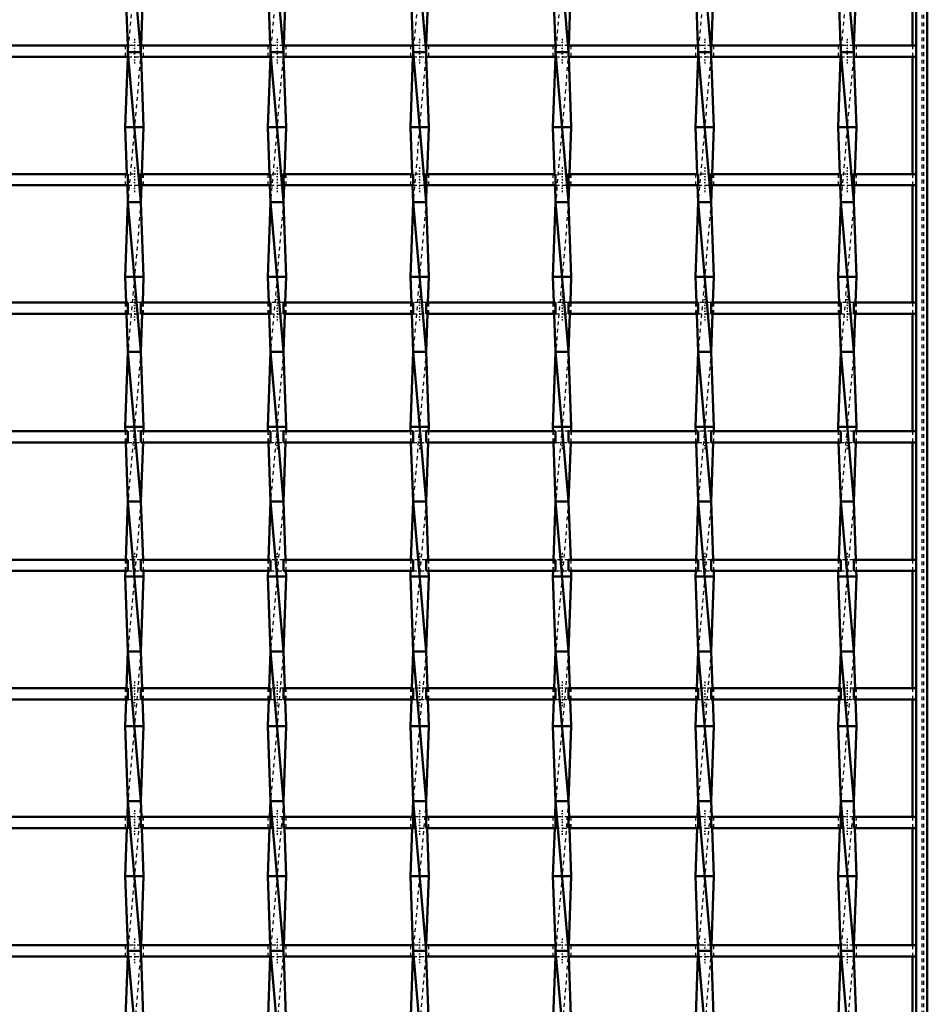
# Model space of a CAD drawing. Header units: millimetres. Extents: x -596 to 532, y -500 to 878.
# Tile 9 of 13: x 7 to 250, y -117 to 146. Entities that reach past the tile are written whole.
import ezdxf

# ---------------------------------------------------------------- set-up
doc = ezdxf.new("R2010")
doc.units = ezdxf.units.MM
doc.linetypes.add('Center', pattern=[1.5, 0.45, -0.5, 0.05, -0.5])
doc.linetypes.add('Dashed', pattern=[2, 1, -1])
for name, color, linetype, lineweight in [('AM_0', 7, 'Continuous', 50), ('AM_7', 7, 'Center', 25), ('AM_9', 6, 'Dashed', 25)]:
    doc.layers.add(name, color=color, linetype=linetype, lineweight=lineweight)

# ---------------------------------------------------------------- blocks, each defined once
blk = doc.blocks.new('1_rku9jajda01awu4bl5ncqluds________0_in_LSSP3303438311500100035010_4')
at = {"layer": 'AM_0'}
for p, q in [((247, 497), (247, -497)), ((250, 497), (250, -497)), ((246.05, 170.15), (246.05, 138.82)), ((246.05, 135.82), (246.05, 104.49)), ((246.05, 101.49), (246.05, 70.16)), ((246.05, 67.16), (246.05, 35.83)), ((246.05, 32.83), (246.05, 1.5)), ((246.05, -1.5), (246.05, -32.83)), ((246.05, -35.83), (246.05, -67.16)), ((246.05, -70.16), (246.05, -101.49)), ((246.05, -104.49), (246.05, -135.82))]:
    blk.add_line(p, q, dxfattribs=at)
at = {"layer": 'AM_9'}
for p, q in [((248.55, 497), (248.55, -497)), ((248.99, 497), (248.99, -497)), ((246.05, 138.82), (246.05, 135.82)), ((246.05, 104.49), (246.05, 101.49)), ((246.05, 70.16), (246.05, 67.16)), ((246.05, 35.83), (246.05, 32.83)), ((246.05, 1.5), (246.05, -1.5)), ((246.05, -32.83), (246.05, -35.83)), ((246.05, -67.16), (246.05, -70.16)), ((246.05, -101.49), (246.05, -104.49))]:
    blk.add_line(p, q, dxfattribs=at)
blk = doc.blocks.new('10_ap6flskvvj0t0og5j0jcpxuib________0_in_LSSP3303438311500100035010_4')
at = {"layer": 'AM_0'}
for p, q in [((36.37, 177), (39.83, 137)), ((35.65, 157), (36.3, 138.82)), ((40.55, 157), (39.9, 138.82)), ((36.37, 137), (39.83, 97)), ((39.83, 137), (36.37, 137)), ((36.33, 135.82), (35.65, 117)), ((39.87, 135.82), (40.55, 117)), ((40.55, 117), (35.65, 117)), ((35.65, 117), (36.1, 104.49)), ((40.55, 117), (40.1, 104.49)), ((36.21, 101.49), (36.37, 97)), ((39.99, 101.49), (39.83, 97)), ((36.37, 97), (35.65, 77)), ((36.37, 97), (39.83, 57)), ((39.83, 97), (36.37, 97)), ((39.83, 97), (40.55, 77)), ((35.65, 77), (35.9, 70.16)), ((40.55, 77), (35.65, 77)), ((40.55, 77), (40.3, 70.16)), ((36, 67.16), (36.37, 57)), ((40.2, 67.16), (39.83, 57)), ((36.37, 57), (35.65, 37)), ((39.83, 57), (36.37, 57)), ((36.37, 57), (39.83, 17)), ((39.83, 57), (40.55, 37)), ((35.65, 37), (35.69, 35.83)), ((40.55, 37), (35.65, 37)), ((40.55, 37), (40.51, 35.83)), ((35.8, 32.83), (36.37, 17)), ((40.4, 32.83), (39.83, 17)), ((36.37, 17), (35.81, 1.5)), ((36.37, 17), (39.83, -23)), ((39.83, 17), (36.37, 17)), ((39.83, 17), (40.39, 1.5)), ((35.7, -1.5), (35.65, -3)), ((40.5, -1.5), (40.55, -3)), ((40.55, -3), (35.65, -3)), ((35.65, -3), (36.37, -23)), ((40.55, -3), (39.83, -23)), ((36.37, -23), (36.01, -32.83)), ((39.83, -23), (36.37, -23)), ((36.37, -23), (39.83, -63)), ((39.83, -23), (40.19, -32.83)), ((35.91, -35.83), (35.65, -43)), ((40.29, -35.83), (40.55, -43)), ((35.65, -43), (36.37, -63)), ((40.55, -43), (35.65, -43)), ((40.55, -43), (39.83, -63)), ((36.37, -63), (36.22, -67.16)), ((39.83, -63), (36.37, -63)), ((36.37, -63), (39.83, -103)), ((39.83, -63), (39.98, -67.16)), ((36.11, -70.16), (35.65, -83)), ((40.09, -70.16), (40.55, -83)), ((40.55, -83), (35.65, -83)), ((35.65, -83), (36.31, -101.49)), ((40.55, -83), (39.89, -101.49)), ((36.31, -104.49), (35.65, -123)), ((39.83, -103), (36.37, -103)), ((36.37, -103), (39.83, -143)), ((39.89, -104.49), (40.55, -123))]:
    blk.add_line(p, q, dxfattribs=at)
at = {"layer": 'AM_9'}
for p, q in [((39.83, 177), (36.37, 137)), ((36.3, 138.82), (36.37, 137)), ((36.37, 137), (36.33, 135.82)), ((39.83, 137), (36.37, 97)), ((39.9, 138.82), (39.83, 137)), ((39.83, 137), (39.87, 135.82)), ((36.1, 104.49), (36.21, 101.49)), ((40.1, 104.49), (39.99, 101.49)), ((39.83, 97), (36.37, 57)), ((35.9, 70.16), (36, 67.16)), ((40.3, 70.16), (40.2, 67.16)), ((39.83, 57), (36.37, 17)), ((35.69, 35.83), (35.8, 32.83)), ((40.51, 35.83), (40.4, 32.83)), ((39.83, 17), (36.37, -23)), ((35.81, 1.5), (35.7, -1.5)), ((40.39, 1.5), (40.5, -1.5)), ((39.83, -23), (36.37, -63)), ((36.01, -32.83), (35.91, -35.83)), ((40.19, -32.83), (40.29, -35.83)), ((39.83, -63), (36.37, -103)), ((36.22, -67.16), (36.11, -70.16)), ((39.98, -67.16), (40.09, -70.16)), ((36.31, -101.49), (36.37, -103)), ((39.89, -101.49), (39.83, -103)), ((36.37, -103), (36.31, -104.49)), ((39.83, -103), (36.37, -143)), ((39.83, -103), (39.89, -104.49))]:
    blk.add_line(p, q, dxfattribs=at)
blk = doc.blocks.new('11_o1xvlnd2t88blt66kkxf1m0ql________0_in_LSSP3303438311500100035010_4')
at = {"layer": 'AM_0'}
for p, q in [((74.47, 177), (77.93, 137)), ((73.75, 157), (74.4, 138.82)), ((78.65, 157), (78, 138.82)), ((74.47, 137), (77.93, 97)), ((77.93, 137), (74.47, 137)), ((74.43, 135.82), (73.75, 117)), ((77.97, 135.82), (78.65, 117)), ((78.65, 117), (73.75, 117)), ((73.75, 117), (74.2, 104.49)), ((78.65, 117), (78.2, 104.49)), ((74.31, 101.49), (74.47, 97)), ((78.09, 101.49), (77.93, 97)), ((74.47, 97), (73.75, 77)), ((77.93, 97), (74.47, 97)), ((74.47, 97), (77.93, 57)), ((77.93, 97), (78.65, 77)), ((78.65, 77), (73.75, 77)), ((73.75, 77), (74, 70.16)), ((78.65, 77), (78.4, 70.16)), ((74.1, 67.16), (74.47, 57)), ((78.3, 67.16), (77.93, 57)), ((74.47, 57), (73.75, 37)), ((77.93, 57), (74.47, 57)), ((74.47, 57), (77.93, 17)), ((77.93, 57), (78.65, 37)), ((73.75, 37), (73.79, 35.83)), ((78.65, 37), (73.75, 37)), ((78.65, 37), (78.61, 35.83)), ((73.9, 32.83), (74.47, 17)), ((78.5, 32.83), (77.93, 17)), ((74.47, 17), (73.91, 1.5)), ((74.47, 17), (77.93, -23)), ((77.93, 17), (74.47, 17)), ((77.93, 17), (78.49, 1.5)), ((73.8, -1.5), (73.75, -3)), ((78.6, -1.5), (78.65, -3)), ((78.65, -3), (73.75, -3)), ((73.75, -3), (74.47, -23)), ((78.65, -3), (77.93, -23)), ((74.47, -23), (74.11, -32.83)), ((74.47, -23), (77.93, -63)), ((77.93, -23), (74.47, -23)), ((77.93, -23), (78.29, -32.83)), ((74.01, -35.83), (73.75, -43)), ((78.39, -35.83), (78.65, -43)), ((73.75, -43), (74.47, -63)), ((78.65, -43), (73.75, -43)), ((78.65, -43), (77.93, -63)), ((74.47, -63), (74.32, -67.16)), ((77.93, -63), (74.47, -63)), ((74.47, -63), (77.93, -103)), ((77.93, -63), (78.08, -67.16)), ((74.21, -70.16), (73.75, -83)), ((78.19, -70.16), (78.65, -83)), ((73.75, -83), (74.41, -101.49)), ((78.65, -83), (73.75, -83)), ((78.65, -83), (77.99, -101.49)), ((74.41, -104.49), (73.75, -123)), ((77.93, -103), (74.47, -103)), ((74.47, -103), (77.93, -143)), ((77.99, -104.49), (78.65, -123))]:
    blk.add_line(p, q, dxfattribs=at)
at = {"layer": 'AM_9'}
for p, q in [((77.93, 177), (74.47, 137)), ((74.4, 138.82), (74.47, 137)), ((74.47, 137), (74.43, 135.82)), ((77.93, 137), (74.47, 97)), ((78, 138.82), (77.93, 137)), ((77.93, 137), (77.97, 135.82)), ((74.2, 104.49), (74.31, 101.49)), ((78.2, 104.49), (78.09, 101.49)), ((77.93, 97), (74.47, 57)), ((74, 70.16), (74.1, 67.16)), ((78.4, 70.16), (78.3, 67.16)), ((77.93, 57), (74.47, 17)), ((73.79, 35.83), (73.9, 32.83)), ((78.61, 35.83), (78.5, 32.83)), ((77.93, 17), (74.47, -23)), ((73.91, 1.5), (73.8, -1.5)), ((78.49, 1.5), (78.6, -1.5)), ((77.93, -23), (74.47, -63)), ((74.11, -32.83), (74.01, -35.83)), ((78.29, -32.83), (78.39, -35.83)), ((77.93, -63), (74.47, -103)), ((74.32, -67.16), (74.21, -70.16)), ((78.08, -67.16), (78.19, -70.16)), ((74.41, -101.49), (74.47, -103)), ((77.99, -101.49), (77.93, -103)), ((74.47, -103), (74.41, -104.49)), ((77.93, -103), (74.47, -143)), ((77.93, -103), (77.99, -104.49))]:
    blk.add_line(p, q, dxfattribs=at)
blk = doc.blocks.new('12_9c11lsioedg9nq2nfkcapypoa________0_in_LSSP3303438311500100035010_4')
at = {"layer": 'AM_0'}
for p, q in [((112.57, 177), (116.03, 137)), ((111.85, 157), (112.5, 138.82)), ((116.75, 157), (116.1, 138.82)), ((112.57, 137), (116.03, 97)), ((116.03, 137), (112.57, 137)), ((112.53, 135.82), (111.85, 117)), ((116.07, 135.82), (116.75, 117)), ((116.75, 117), (111.85, 117)), ((111.85, 117), (112.3, 104.49)), ((116.75, 117), (116.3, 104.49)), ((112.41, 101.49), (112.57, 97)), ((116.19, 101.49), (116.03, 97)), ((112.57, 97), (111.85, 77)), ((112.57, 97), (116.03, 57)), ((116.03, 97), (112.57, 97)), ((116.03, 97), (116.75, 77)), ((111.85, 77), (112.1, 70.16)), ((116.75, 77), (111.85, 77)), ((116.75, 77), (116.5, 70.16)), ((112.2, 67.16), (112.57, 57)), ((116.4, 67.16), (116.03, 57)), ((112.57, 57), (111.85, 37)), ((112.57, 57), (116.03, 17)), ((116.03, 57), (112.57, 57)), ((116.03, 57), (116.75, 37)), ((111.85, 37), (111.89, 35.83)), ((116.75, 37), (111.85, 37)), ((116.75, 37), (116.71, 35.83)), ((112, 32.83), (112.57, 17)), ((116.6, 32.83), (116.03, 17)), ((112.57, 17), (112.01, 1.5)), ((112.57, 17), (116.03, -23)), ((116.03, 17), (112.57, 17)), ((116.03, 17), (116.59, 1.5)), ((111.9, -1.5), (111.85, -3)), ((116.7, -1.5), (116.75, -3)), ((116.75, -3), (111.85, -3)), ((111.85, -3), (112.57, -23)), ((116.75, -3), (116.03, -23)), ((112.57, -23), (112.21, -32.83)), ((116.03, -23), (112.57, -23)), ((112.57, -23), (116.03, -63)), ((116.03, -23), (116.39, -32.83)), ((112.11, -35.83), (111.85, -43)), ((116.49, -35.83), (116.75, -43)), ((111.85, -43), (112.57, -63)), ((116.75, -43), (111.85, -43)), ((116.75, -43), (116.03, -63)), ((112.57, -63), (112.42, -67.16)), ((112.57, -63), (116.03, -103)), ((116.03, -63), (112.57, -63)), ((116.03, -63), (116.18, -67.16)), ((112.31, -70.16), (111.85, -83)), ((116.29, -70.16), (116.75, -83)), ((111.85, -83), (112.51, -101.49)), ((116.75, -83), (111.85, -83)), ((116.75, -83), (116.09, -101.49)), ((112.51, -104.49), (111.85, -123)), ((116.03, -103), (112.57, -103)), ((112.57, -103), (116.03, -143)), ((116.09, -104.49), (116.75, -123))]:
    blk.add_line(p, q, dxfattribs=at)
at = {"layer": 'AM_9'}
for p, q in [((116.03, 177), (112.57, 137)), ((112.5, 138.82), (112.57, 137)), ((112.57, 137), (112.53, 135.82)), ((116.03, 137), (112.57, 97)), ((116.1, 138.82), (116.03, 137)), ((116.03, 137), (116.07, 135.82)), ((112.3, 104.49), (112.41, 101.49)), ((116.3, 104.49), (116.19, 101.49)), ((116.03, 97), (112.57, 57)), ((112.1, 70.16), (112.2, 67.16)), ((116.5, 70.16), (116.4, 67.16)), ((116.03, 57), (112.57, 17)), ((111.89, 35.83), (112, 32.83)), ((116.71, 35.83), (116.6, 32.83)), ((116.03, 17), (112.57, -23)), ((112.01, 1.5), (111.9, -1.5)), ((116.59, 1.5), (116.7, -1.5)), ((116.03, -23), (112.57, -63)), ((112.21, -32.83), (112.11, -35.83)), ((116.39, -32.83), (116.49, -35.83)), ((116.03, -63), (112.57, -103)), ((112.42, -67.16), (112.31, -70.16)), ((116.18, -67.16), (116.29, -70.16)), ((112.51, -101.49), (112.57, -103)), ((116.09, -101.49), (116.03, -103)), ((112.57, -103), (112.51, -104.49)), ((116.03, -103), (112.57, -143)), ((116.03, -103), (116.09, -104.49))]:
    blk.add_line(p, q, dxfattribs=at)
blk = doc.blocks.new('13_r1n5jliuyg5g4pa279jkggmte________0_in_LSSP3303438311500100035010_4')
at = {"layer": 'AM_0'}
for p, q in [((150.67, 177), (154.13, 137)), ((149.95, 157), (150.6, 138.82)), ((154.85, 157), (154.2, 138.82)), ((150.67, 137), (154.13, 97)), ((154.13, 137), (150.67, 137)), ((150.63, 135.82), (149.95, 117)), ((154.17, 135.82), (154.85, 117)), ((149.95, 117), (150.4, 104.49)), ((154.85, 117), (149.95, 117)), ((154.85, 117), (154.4, 104.49)), ((150.51, 101.49), (150.67, 97)), ((154.29, 101.49), (154.13, 97)), ((150.67, 97), (149.95, 77)), ((150.67, 97), (154.13, 57)), ((154.13, 97), (150.67, 97)), ((154.13, 97), (154.85, 77)), ((149.95, 77), (150.2, 70.16)), ((154.85, 77), (149.95, 77)), ((154.85, 77), (154.6, 70.16)), ((150.3, 67.16), (150.67, 57)), ((154.5, 67.16), (154.13, 57)), ((150.67, 57), (149.95, 37)), ((154.13, 57), (150.67, 57)), ((150.67, 57), (154.13, 17)), ((154.13, 57), (154.85, 37)), ((149.95, 37), (149.99, 35.83)), ((154.85, 37), (149.95, 37)), ((154.85, 37), (154.81, 35.83)), ((150.1, 32.83), (150.67, 17)), ((154.7, 32.83), (154.13, 17)), ((150.67, 17), (150.11, 1.5)), ((150.67, 17), (154.13, -23)), ((154.13, 17), (150.67, 17)), ((154.13, 17), (154.69, 1.5)), ((150, -1.5), (149.95, -3)), ((154.8, -1.5), (154.85, -3)), ((154.85, -3), (149.95, -3)), ((149.95, -3), (150.67, -23)), ((154.85, -3), (154.13, -23)), ((150.67, -23), (150.31, -32.83)), ((150.67, -23), (154.13, -63)), ((154.13, -23), (150.67, -23)), ((154.13, -23), (154.49, -32.83)), ((150.21, -35.83), (149.95, -43)), ((154.59, -35.83), (154.85, -43)), ((154.85, -43), (149.95, -43)), ((149.95, -43), (150.67, -63)), ((154.85, -43), (154.13, -63)), ((150.67, -63), (150.52, -67.16)), ((150.67, -63), (154.13, -103)), ((154.13, -63), (150.67, -63)), ((154.13, -63), (154.28, -67.16)), ((150.41, -70.16), (149.95, -83)), ((154.39, -70.16), (154.85, -83)), ((154.85, -83), (149.95, -83)), ((149.95, -83), (150.61, -101.49)), ((154.85, -83), (154.19, -101.49)), ((150.61, -104.49), (149.95, -123)), ((154.13, -103), (150.67, -103)), ((150.67, -103), (154.13, -143)), ((154.19, -104.49), (154.85, -123))]:
    blk.add_line(p, q, dxfattribs=at)
at = {"layer": 'AM_9'}
for p, q in [((154.13, 177), (150.67, 137)), ((150.6, 138.82), (150.67, 137)), ((150.67, 137), (150.63, 135.82)), ((154.13, 137), (150.67, 97)), ((154.2, 138.82), (154.13, 137)), ((154.13, 137), (154.17, 135.82)), ((150.4, 104.49), (150.51, 101.49)), ((154.4, 104.49), (154.29, 101.49)), ((154.13, 97), (150.67, 57)), ((150.2, 70.16), (150.3, 67.16)), ((154.6, 70.16), (154.5, 67.16)), ((154.13, 57), (150.67, 17)), ((149.99, 35.83), (150.1, 32.83)), ((154.81, 35.83), (154.7, 32.83)), ((154.13, 17), (150.67, -23)), ((150.11, 1.5), (150, -1.5)), ((154.69, 1.5), (154.8, -1.5)), ((154.13, -23), (150.67, -63)), ((150.31, -32.83), (150.21, -35.83)), ((154.49, -32.83), (154.59, -35.83)), ((154.13, -63), (150.67, -103)), ((150.52, -67.16), (150.41, -70.16)), ((154.28, -67.16), (154.39, -70.16)), ((150.61, -101.49), (150.67, -103)), ((154.19, -101.49), (154.13, -103)), ((150.67, -103), (150.61, -104.49)), ((154.13, -103), (150.67, -143)), ((154.13, -103), (154.19, -104.49))]:
    blk.add_line(p, q, dxfattribs=at)
blk = doc.blocks.new('14_zvcesnk15grnjhsjtyon3ivfj________0_in_LSSP3303438311500100035010_4')
at = {"layer": 'AM_0'}
for p, q in [((188.77, 177), (192.23, 137)), ((188.05, 157), (188.7, 138.82)), ((192.95, 157), (192.3, 138.82)), ((188.77, 137), (192.23, 97)), ((192.23, 137), (188.77, 137)), ((188.73, 135.82), (188.05, 117)), ((192.27, 135.82), (192.95, 117)), ((192.95, 117), (188.05, 117)), ((188.05, 117), (188.5, 104.49)), ((192.95, 117), (192.5, 104.49)), ((188.61, 101.49), (188.77, 97)), ((192.39, 101.49), (192.23, 97)), ((188.77, 97), (188.05, 77)), ((192.23, 97), (188.77, 97)), ((188.77, 97), (192.23, 57)), ((192.23, 97), (192.95, 77)), ((192.95, 77), (188.05, 77)), ((188.05, 77), (188.3, 70.16)), ((192.95, 77), (192.7, 70.16)), ((188.4, 67.16), (188.77, 57)), ((192.6, 67.16), (192.23, 57)), ((188.77, 57), (188.05, 37)), ((188.77, 57), (192.23, 17)), ((192.23, 57), (188.77, 57)), ((192.23, 57), (192.95, 37)), ((192.95, 37), (188.05, 37)), ((188.05, 37), (188.09, 35.83)), ((192.95, 37), (192.91, 35.83)), ((188.2, 32.83), (188.77, 17)), ((192.8, 32.83), (192.23, 17)), ((188.77, 17), (188.21, 1.5)), ((188.77, 17), (192.23, -23)), ((192.23, 17), (188.77, 17)), ((192.23, 17), (192.79, 1.5)), ((188.1, -1.5), (188.05, -3)), ((192.9, -1.5), (192.95, -3)), ((192.95, -3), (188.05, -3)), ((188.05, -3), (188.77, -23)), ((192.95, -3), (192.23, -23)), ((188.77, -23), (188.41, -32.83)), ((188.77, -23), (192.23, -63)), ((192.23, -23), (188.77, -23)), ((192.23, -23), (192.59, -32.83)), ((188.31, -35.83), (188.05, -43)), ((192.69, -35.83), (192.95, -43)), ((192.95, -43), (188.05, -43)), ((188.05, -43), (188.77, -63)), ((192.95, -43), (192.23, -63)), ((188.77, -63), (188.62, -67.16)), ((192.23, -63), (188.77, -63)), ((188.77, -63), (192.23, -103)), ((192.23, -63), (192.38, -67.16)), ((188.51, -70.16), (188.05, -83)), ((192.49, -70.16), (192.95, -83)), ((188.05, -83), (188.71, -101.49)), ((192.95, -83), (188.05, -83)), ((192.95, -83), (192.29, -101.49)), ((188.71, -104.49), (188.05, -123)), ((192.23, -103), (188.77, -103)), ((188.77, -103), (192.23, -143)), ((192.29, -104.49), (192.95, -123))]:
    blk.add_line(p, q, dxfattribs=at)
at = {"layer": 'AM_9'}
for p, q in [((192.23, 177), (188.77, 137)), ((188.7, 138.82), (188.77, 137)), ((188.77, 137), (188.73, 135.82)), ((192.23, 137), (188.77, 97)), ((192.3, 138.82), (192.23, 137)), ((192.23, 137), (192.27, 135.82)), ((188.5, 104.49), (188.61, 101.49)), ((192.5, 104.49), (192.39, 101.49)), ((192.23, 97), (188.77, 57)), ((188.3, 70.16), (188.4, 67.16)), ((192.7, 70.16), (192.6, 67.16)), ((192.23, 57), (188.77, 17)), ((188.09, 35.83), (188.2, 32.83)), ((192.91, 35.83), (192.8, 32.83)), ((192.23, 17), (188.77, -23)), ((188.21, 1.5), (188.1, -1.5)), ((192.79, 1.5), (192.9, -1.5)), ((192.23, -23), (188.77, -63)), ((188.41, -32.83), (188.31, -35.83)), ((192.59, -32.83), (192.69, -35.83)), ((192.23, -63), (188.77, -103)), ((188.62, -67.16), (188.51, -70.16)), ((192.38, -67.16), (192.49, -70.16)), ((188.71, -101.49), (188.77, -103)), ((192.29, -101.49), (192.23, -103)), ((188.77, -103), (188.71, -104.49)), ((192.23, -103), (188.77, -143)), ((192.23, -103), (192.29, -104.49))]:
    blk.add_line(p, q, dxfattribs=at)
blk = doc.blocks.new('15_fuchqds9ut5rxb8nxolcuebsj________0_in_LSSP3303438311500100035010_4')
at = {"layer": 'AM_0'}
for p, q in [((226.87, 177), (230.33, 137)), ((226.15, 157), (226.8, 138.82)), ((231.05, 157), (230.4, 138.82)), ((226.87, 137), (230.33, 97)), ((230.33, 137), (226.87, 137)), ((226.83, 135.82), (226.15, 117)), ((230.37, 135.82), (231.05, 117)), ((231.05, 117), (226.15, 117)), ((226.15, 117), (226.6, 104.49)), ((231.05, 117), (230.6, 104.49)), ((226.71, 101.49), (226.87, 97)), ((230.49, 101.49), (230.33, 97)), ((226.87, 97), (226.15, 77)), ((226.87, 97), (230.33, 57)), ((230.33, 97), (226.87, 97)), ((230.33, 97), (231.05, 77)), ((226.15, 77), (226.4, 70.16)), ((231.05, 77), (226.15, 77)), ((231.05, 77), (230.8, 70.16)), ((226.5, 67.16), (226.87, 57)), ((230.7, 67.16), (230.33, 57)), ((226.87, 57), (226.15, 37)), ((226.87, 57), (230.33, 17)), ((230.33, 57), (226.87, 57)), ((230.33, 57), (231.05, 37)), ((231.05, 37), (226.15, 37)), ((226.15, 37), (226.19, 35.83)), ((231.05, 37), (231.01, 35.83)), ((226.3, 32.83), (226.87, 17)), ((230.9, 32.83), (230.33, 17)), ((226.87, 17), (226.31, 1.5)), ((226.87, 17), (230.33, -23)), ((230.33, 17), (226.87, 17)), ((230.33, 17), (230.89, 1.5)), ((226.2, -1.5), (226.15, -3)), ((231, -1.5), (231.05, -3)), ((231.05, -3), (226.15, -3)), ((226.15, -3), (226.87, -23)), ((231.05, -3), (230.33, -23)), ((226.87, -23), (226.51, -32.83)), ((230.33, -23), (226.87, -23)), ((226.87, -23), (230.33, -63)), ((230.33, -23), (230.69, -32.83)), ((226.41, -35.83), (226.15, -43)), ((230.79, -35.83), (231.05, -43)), ((226.15, -43), (226.87, -63)), ((231.05, -43), (226.15, -43)), ((231.05, -43), (230.33, -63)), ((226.87, -63), (226.72, -67.16)), ((226.87, -63), (230.33, -103)), ((230.33, -63), (226.87, -63)), ((230.33, -63), (230.48, -67.16)), ((226.61, -70.16), (226.15, -83)), ((230.59, -70.16), (231.05, -83)), ((231.05, -83), (226.15, -83)), ((226.15, -83), (226.81, -101.49)), ((231.05, -83), (230.39, -101.49)), ((226.81, -104.49), (226.15, -123)), ((230.33, -103), (226.87, -103)), ((226.87, -103), (230.33, -143)), ((230.39, -104.49), (231.05, -123))]:
    blk.add_line(p, q, dxfattribs=at)
at = {"layer": 'AM_9'}
for p, q in [((230.33, 177), (226.87, 137)), ((226.8, 138.82), (226.87, 137)), ((226.87, 137), (226.83, 135.82)), ((230.33, 137), (226.87, 97)), ((230.4, 138.82), (230.33, 137)), ((230.33, 137), (230.37, 135.82)), ((226.6, 104.49), (226.71, 101.49)), ((230.6, 104.49), (230.49, 101.49)), ((230.33, 97), (226.87, 57)), ((226.4, 70.16), (226.5, 67.16)), ((230.8, 70.16), (230.7, 67.16)), ((230.33, 57), (226.87, 17)), ((226.19, 35.83), (226.3, 32.83)), ((231.01, 35.83), (230.9, 32.83)), ((230.33, 17), (226.87, -23)), ((226.31, 1.5), (226.2, -1.5)), ((230.89, 1.5), (231, -1.5)), ((230.33, -23), (226.87, -63)), ((226.51, -32.83), (226.41, -35.83)), ((230.69, -32.83), (230.79, -35.83)), ((230.33, -63), (226.87, -103)), ((226.72, -67.16), (226.61, -70.16)), ((230.48, -67.16), (230.59, -70.16)), ((226.81, -101.49), (226.87, -103)), ((230.39, -101.49), (230.33, -103)), ((226.87, -103), (226.81, -104.49)), ((230.33, -103), (226.87, -143)), ((230.33, -103), (230.39, -104.49))]:
    blk.add_line(p, q, dxfattribs=at)
blk = doc.blocks.new('28_uxnlsilj6yest5zlofq1ywhmf________0_in_LSSP3303438311500100035010_4')
at = {"layer": 'AM_0'}
for p, q in [((36.37, -101.49), (1.73, -101.49)), ((36.37, -101.49), (36.37, -104.49)), ((39.83, -104.49), (39.83, -101.49)), ((74.47, -101.49), (39.83, -101.49)), ((74.47, -101.49), (74.47, -104.49)), ((77.93, -104.49), (77.93, -101.49)), ((112.57, -101.49), (77.93, -101.49)), ((112.57, -101.49), (112.57, -104.49)), ((116.03, -104.49), (116.03, -101.49)), ((150.67, -101.49), (116.03, -101.49)), ((150.67, -101.49), (150.67, -104.49)), ((154.13, -104.49), (154.13, -101.49)), ((188.77, -101.49), (154.13, -101.49)), ((188.77, -101.49), (188.77, -104.49)), ((192.23, -104.49), (192.23, -101.49)), ((226.87, -101.49), (192.23, -101.49)), ((226.87, -101.49), (226.87, -104.49)), ((230.33, -104.49), (230.33, -101.49)), ((247, -101.49), (230.33, -101.49)), ((247, -101.49), (247, -104.49)), ((36.37, -104.49), (1.73, -104.49)), ((74.47, -104.49), (39.83, -104.49)), ((112.57, -104.49), (77.93, -104.49)), ((150.67, -104.49), (116.03, -104.49)), ((188.77, -104.49), (154.13, -104.49)), ((226.87, -104.49), (192.23, -104.49)), ((247, -104.49), (230.33, -104.49))]:
    blk.add_line(p, q, dxfattribs=at)
at = {"layer": 'AM_7'}
for p, q in [((38.1, -99.69), (38.1, -106.29)), ((76.2, -99.69), (76.2, -106.29)), ((114.3, -99.69), (114.3, -106.29)), ((152.4, -99.69), (152.4, -106.29)), ((190.5, -99.69), (190.5, -106.29)), ((228.6, -99.69), (228.6, -106.29))]:
    blk.add_line(p, q, dxfattribs=at)
at = {"layer": 'AM_9'}
for p, q in [((35.65, -101.49), (35.65, -104.49)), ((39.83, -101.49), (36.37, -101.49)), ((40.55, -104.49), (40.55, -101.49)), ((73.75, -101.49), (73.75, -104.49)), ((77.93, -101.49), (74.47, -101.49)), ((78.65, -104.49), (78.65, -101.49)), ((111.85, -101.49), (111.85, -104.49)), ((116.03, -101.49), (112.57, -101.49)), ((116.75, -104.49), (116.75, -101.49)), ((149.95, -101.49), (149.95, -104.49)), ((154.13, -101.49), (150.67, -101.49)), ((154.85, -104.49), (154.85, -101.49)), ((188.05, -101.49), (188.05, -104.49)), ((192.23, -101.49), (188.77, -101.49)), ((192.95, -104.49), (192.95, -101.49)), ((226.15, -101.49), (226.15, -104.49)), ((230.33, -101.49), (226.87, -101.49)), ((231.05, -104.49), (231.05, -101.49)), ((36.37, -104.49), (39.83, -104.49)), ((74.47, -104.49), (77.93, -104.49)), ((112.57, -104.49), (116.03, -104.49)), ((150.67, -104.49), (154.13, -104.49)), ((188.77, -104.49), (192.23, -104.49)), ((226.87, -104.49), (230.33, -104.49))]:
    blk.add_line(p, q, dxfattribs=at)
blk = doc.blocks.new('29_opomiqgkmsip97p5wlfalpvzf________0_in_LSSP3303438311500100035010_4')
at = {"layer": 'AM_0'}
for p, q in [((36.37, -67.16), (1.73, -67.16)), ((36.37, -67.16), (36.37, -70.16)), ((39.83, -70.16), (39.83, -67.16)), ((74.47, -67.16), (39.83, -67.16)), ((74.47, -67.16), (74.47, -70.16)), ((77.93, -70.16), (77.93, -67.16)), ((112.57, -67.16), (77.93, -67.16)), ((112.57, -67.16), (112.57, -70.16)), ((116.03, -70.16), (116.03, -67.16)), ((150.67, -67.16), (116.03, -67.16)), ((150.67, -67.16), (150.67, -70.16)), ((154.13, -70.16), (154.13, -67.16)), ((188.77, -67.16), (154.13, -67.16)), ((188.77, -67.16), (188.77, -70.16)), ((226.87, -67.16), (192.23, -67.16)), ((192.23, -70.16), (192.23, -67.16)), ((226.87, -67.16), (226.87, -70.16)), ((230.33, -70.16), (230.33, -67.16)), ((247, -67.16), (230.33, -67.16)), ((247, -67.16), (247, -70.16)), ((36.37, -70.16), (1.73, -70.16)), ((74.47, -70.16), (39.83, -70.16)), ((112.57, -70.16), (77.93, -70.16)), ((150.67, -70.16), (116.03, -70.16)), ((188.77, -70.16), (154.13, -70.16)), ((226.87, -70.16), (192.23, -70.16)), ((247, -70.16), (230.33, -70.16))]:
    blk.add_line(p, q, dxfattribs=at)
at = {"layer": 'AM_7'}
for p, q in [((38.1, -65.36), (38.1, -71.96)), ((76.2, -65.36), (76.2, -71.96)), ((114.3, -65.36), (114.3, -71.96)), ((152.4, -65.36), (152.4, -71.96)), ((190.5, -65.36), (190.5, -71.96)), ((228.6, -65.36), (228.6, -71.96))]:
    blk.add_line(p, q, dxfattribs=at)
at = {"layer": 'AM_9'}
for p, q in [((35.65, -67.16), (35.65, -70.16)), ((39.83, -67.16), (36.37, -67.16)), ((40.55, -70.16), (40.55, -67.16)), ((73.75, -67.16), (73.75, -70.16)), ((77.93, -67.16), (74.47, -67.16)), ((78.65, -70.16), (78.65, -67.16)), ((111.85, -67.16), (111.85, -70.16)), ((116.03, -67.16), (112.57, -67.16)), ((116.75, -70.16), (116.75, -67.16)), ((149.95, -67.16), (149.95, -70.16)), ((154.13, -67.16), (150.67, -67.16)), ((154.85, -70.16), (154.85, -67.16)), ((188.05, -67.16), (188.05, -70.16)), ((192.23, -67.16), (188.77, -67.16)), ((192.95, -70.16), (192.95, -67.16)), ((226.15, -67.16), (226.15, -70.16)), ((230.33, -67.16), (226.87, -67.16)), ((231.05, -70.16), (231.05, -67.16)), ((36.37, -70.16), (39.83, -70.16)), ((74.47, -70.16), (77.93, -70.16)), ((112.57, -70.16), (116.03, -70.16)), ((150.67, -70.16), (154.13, -70.16)), ((188.77, -70.16), (192.23, -70.16)), ((226.87, -70.16), (230.33, -70.16))]:
    blk.add_line(p, q, dxfattribs=at)
blk = doc.blocks.new('30_1fg9ce2efggd6gmq7nznzdvb4________0_in_LSSP3303438311500100035010_4')
at = {"layer": 'AM_0'}
for p, q in [((36.37, -32.83), (1.73, -32.83)), ((36.37, -32.83), (36.37, -35.83)), ((39.83, -35.83), (39.83, -32.83)), ((74.47, -32.83), (39.83, -32.83)), ((74.47, -32.83), (74.47, -35.83)), ((77.93, -35.83), (77.93, -32.83)), ((112.57, -32.83), (77.93, -32.83)), ((112.57, -32.83), (112.57, -35.83)), ((116.03, -35.83), (116.03, -32.83)), ((150.67, -32.83), (116.03, -32.83)), ((150.67, -32.83), (150.67, -35.83)), ((154.13, -35.83), (154.13, -32.83)), ((188.77, -32.83), (154.13, -32.83)), ((188.77, -32.83), (188.77, -35.83)), ((192.23, -35.83), (192.23, -32.83)), ((226.87, -32.83), (192.23, -32.83)), ((226.87, -32.83), (226.87, -35.83)), ((230.33, -35.83), (230.33, -32.83)), ((247, -32.83), (230.33, -32.83)), ((247, -32.83), (247, -35.83)), ((36.37, -35.83), (1.73, -35.83)), ((74.47, -35.83), (39.83, -35.83)), ((112.57, -35.83), (77.93, -35.83)), ((150.67, -35.83), (116.03, -35.83)), ((188.77, -35.83), (154.13, -35.83)), ((226.87, -35.83), (192.23, -35.83)), ((247, -35.83), (230.33, -35.83))]:
    blk.add_line(p, q, dxfattribs=at)
at = {"layer": 'AM_7'}
for p, q in [((38.1, -31.03), (38.1, -37.63)), ((76.2, -31.03), (76.2, -37.63)), ((114.3, -31.03), (114.3, -37.63)), ((152.4, -31.03), (152.4, -37.63)), ((190.5, -31.03), (190.5, -37.63)), ((228.6, -31.03), (228.6, -37.63))]:
    blk.add_line(p, q, dxfattribs=at)
at = {"layer": 'AM_9'}
for p, q in [((35.65, -32.83), (35.65, -35.83)), ((39.83, -32.83), (36.37, -32.83)), ((40.55, -35.83), (40.55, -32.83)), ((73.75, -32.83), (73.75, -35.83)), ((77.93, -32.83), (74.47, -32.83)), ((78.65, -35.83), (78.65, -32.83)), ((111.85, -32.83), (111.85, -35.83)), ((116.03, -32.83), (112.57, -32.83)), ((116.75, -35.83), (116.75, -32.83)), ((149.95, -32.83), (149.95, -35.83)), ((154.13, -32.83), (150.67, -32.83)), ((154.85, -35.83), (154.85, -32.83)), ((188.05, -32.83), (188.05, -35.83)), ((192.23, -32.83), (188.77, -32.83)), ((192.95, -35.83), (192.95, -32.83)), ((226.15, -32.83), (226.15, -35.83)), ((230.33, -32.83), (226.87, -32.83)), ((231.05, -35.83), (231.05, -32.83)), ((36.37, -35.83), (39.83, -35.83)), ((74.47, -35.83), (77.93, -35.83)), ((112.57, -35.83), (116.03, -35.83)), ((150.67, -35.83), (154.13, -35.83)), ((188.77, -35.83), (192.23, -35.83)), ((226.87, -35.83), (230.33, -35.83))]:
    blk.add_line(p, q, dxfattribs=at)
blk = doc.blocks.new('31_d0utg1s1xsd8467updy6f4s3d________0_in_LSSP3303438311500100035010_4')
at = {"layer": 'AM_0'}
for p, q in [((36.37, 1.5), (1.73, 1.5)), ((36.37, 1.5), (36.37, -1.5)), ((39.83, -1.5), (39.83, 1.5)), ((74.47, 1.5), (39.83, 1.5)), ((74.47, 1.5), (74.47, -1.5)), ((77.93, -1.5), (77.93, 1.5)), ((112.57, 1.5), (77.93, 1.5)), ((112.57, 1.5), (112.57, -1.5)), ((116.03, -1.5), (116.03, 1.5)), ((150.67, 1.5), (116.03, 1.5)), ((150.67, 1.5), (150.67, -1.5)), ((154.13, -1.5), (154.13, 1.5)), ((188.77, 1.5), (154.13, 1.5)), ((188.77, 1.5), (188.77, -1.5)), ((226.87, 1.5), (192.23, 1.5)), ((192.23, -1.5), (192.23, 1.5)), ((226.87, 1.5), (226.87, -1.5)), ((230.33, -1.5), (230.33, 1.5)), ((247, 1.5), (230.33, 1.5)), ((247, 1.5), (247, -1.5)), ((36.37, -1.5), (1.73, -1.5)), ((74.47, -1.5), (39.83, -1.5)), ((112.57, -1.5), (77.93, -1.5)), ((150.67, -1.5), (116.03, -1.5)), ((188.77, -1.5), (154.13, -1.5)), ((226.87, -1.5), (192.23, -1.5)), ((247, -1.5), (230.33, -1.5))]:
    blk.add_line(p, q, dxfattribs=at)
at = {"layer": 'AM_7'}
for p, q in [((38.1, 3.3), (38.1, -3.3)), ((76.2, 3.3), (76.2, -3.3)), ((114.3, 3.3), (114.3, -3.3)), ((152.4, 3.3), (152.4, -3.3)), ((190.5, 3.3), (190.5, -3.3)), ((228.6, 3.3), (228.6, -3.3))]:
    blk.add_line(p, q, dxfattribs=at)
at = {"layer": 'AM_9'}
for p, q in [((35.65, 1.5), (35.65, -1.5)), ((39.83, 1.5), (36.37, 1.5)), ((40.55, -1.5), (40.55, 1.5)), ((73.75, 1.5), (73.75, -1.5)), ((77.93, 1.5), (74.47, 1.5)), ((78.65, -1.5), (78.65, 1.5)), ((111.85, 1.5), (111.85, -1.5)), ((116.03, 1.5), (112.57, 1.5)), ((116.75, -1.5), (116.75, 1.5)), ((149.95, 1.5), (149.95, -1.5)), ((154.13, 1.5), (150.67, 1.5)), ((154.85, -1.5), (154.85, 1.5)), ((188.05, 1.5), (188.05, -1.5)), ((192.23, 1.5), (188.77, 1.5)), ((192.95, -1.5), (192.95, 1.5)), ((226.15, 1.5), (226.15, -1.5)), ((230.33, 1.5), (226.87, 1.5)), ((231.05, -1.5), (231.05, 1.5)), ((36.37, -1.5), (39.83, -1.5)), ((74.47, -1.5), (77.93, -1.5)), ((112.57, -1.5), (116.03, -1.5)), ((150.67, -1.5), (154.13, -1.5)), ((188.77, -1.5), (192.23, -1.5)), ((226.87, -1.5), (230.33, -1.5))]:
    blk.add_line(p, q, dxfattribs=at)
blk = doc.blocks.new('32_78mvx0yy0jid5j0zgqwo7czuo________0_in_LSSP3303438311500100035010_4')
at = {"layer": 'AM_0'}
for p, q in [((36.37, 35.83), (1.73, 35.83)), ((36.37, 35.83), (36.37, 32.83)), ((39.83, 32.83), (39.83, 35.83)), ((74.47, 35.83), (39.83, 35.83)), ((74.47, 35.83), (74.47, 32.83)), ((77.93, 32.83), (77.93, 35.83)), ((112.57, 35.83), (77.93, 35.83)), ((112.57, 35.83), (112.57, 32.83)), ((150.67, 35.83), (116.03, 35.83)), ((116.03, 32.83), (116.03, 35.83)), ((150.67, 35.83), (150.67, 32.83)), ((154.13, 32.83), (154.13, 35.83)), ((188.77, 35.83), (154.13, 35.83)), ((188.77, 35.83), (188.77, 32.83)), ((192.23, 32.83), (192.23, 35.83)), ((226.87, 35.83), (192.23, 35.83)), ((226.87, 35.83), (226.87, 32.83)), ((230.33, 32.83), (230.33, 35.83)), ((247, 35.83), (230.33, 35.83)), ((247, 35.83), (247, 32.83)), ((36.37, 32.83), (1.73, 32.83)), ((74.47, 32.83), (39.83, 32.83)), ((112.57, 32.83), (77.93, 32.83)), ((150.67, 32.83), (116.03, 32.83)), ((188.77, 32.83), (154.13, 32.83)), ((226.87, 32.83), (192.23, 32.83)), ((247, 32.83), (230.33, 32.83))]:
    blk.add_line(p, q, dxfattribs=at)
at = {"layer": 'AM_7'}
for p, q in [((38.1, 37.63), (38.1, 31.03)), ((76.2, 37.63), (76.2, 31.03)), ((114.3, 37.63), (114.3, 31.03)), ((152.4, 37.63), (152.4, 31.03)), ((190.5, 37.63), (190.5, 31.03)), ((228.6, 37.63), (228.6, 31.03))]:
    blk.add_line(p, q, dxfattribs=at)
at = {"layer": 'AM_9'}
for p, q in [((35.65, 35.83), (35.65, 32.83)), ((39.83, 35.83), (36.37, 35.83)), ((40.55, 32.83), (40.55, 35.83)), ((73.75, 35.83), (73.75, 32.83)), ((77.93, 35.83), (74.47, 35.83)), ((78.65, 32.83), (78.65, 35.83)), ((111.85, 35.83), (111.85, 32.83)), ((116.03, 35.83), (112.57, 35.83)), ((116.75, 32.83), (116.75, 35.83)), ((149.95, 35.83), (149.95, 32.83)), ((154.13, 35.83), (150.67, 35.83)), ((154.85, 32.83), (154.85, 35.83)), ((188.05, 35.83), (188.05, 32.83)), ((192.23, 35.83), (188.77, 35.83)), ((192.95, 32.83), (192.95, 35.83)), ((226.15, 35.83), (226.15, 32.83)), ((230.33, 35.83), (226.87, 35.83)), ((231.05, 32.83), (231.05, 35.83)), ((36.37, 32.83), (39.83, 32.83)), ((74.47, 32.83), (77.93, 32.83)), ((112.57, 32.83), (116.03, 32.83)), ((150.67, 32.83), (154.13, 32.83)), ((188.77, 32.83), (192.23, 32.83)), ((226.87, 32.83), (230.33, 32.83))]:
    blk.add_line(p, q, dxfattribs=at)
blk = doc.blocks.new('33_c7r2k9ay6ha3is44jentbx8on________0_in_LSSP3303438311500100035010_4')
at = {"layer": 'AM_0'}
for p, q in [((36.37, 70.16), (1.73, 70.16)), ((36.37, 70.16), (36.37, 67.16)), ((39.83, 67.16), (39.83, 70.16)), ((74.47, 70.16), (39.83, 70.16)), ((74.47, 70.16), (74.47, 67.16)), ((77.93, 67.16), (77.93, 70.16)), ((112.57, 70.16), (77.93, 70.16)), ((112.57, 70.16), (112.57, 67.16)), ((116.03, 67.16), (116.03, 70.16)), ((150.67, 70.16), (116.03, 70.16)), ((150.67, 70.16), (150.67, 67.16)), ((154.13, 67.16), (154.13, 70.16)), ((188.77, 70.16), (154.13, 70.16)), ((188.77, 70.16), (188.77, 67.16)), ((192.23, 67.16), (192.23, 70.16)), ((226.87, 70.16), (192.23, 70.16)), ((226.87, 70.16), (226.87, 67.16)), ((230.33, 67.16), (230.33, 70.16)), ((247, 70.16), (230.33, 70.16)), ((247, 70.16), (247, 67.16)), ((36.37, 67.16), (1.73, 67.16)), ((74.47, 67.16), (39.83, 67.16)), ((112.57, 67.16), (77.93, 67.16)), ((150.67, 67.16), (116.03, 67.16)), ((188.77, 67.16), (154.13, 67.16)), ((226.87, 67.16), (192.23, 67.16)), ((247, 67.16), (230.33, 67.16))]:
    blk.add_line(p, q, dxfattribs=at)
at = {"layer": 'AM_7'}
for p, q in [((38.1, 71.96), (38.1, 65.36)), ((76.2, 71.96), (76.2, 65.36)), ((114.3, 71.96), (114.3, 65.36)), ((152.4, 71.96), (152.4, 65.36)), ((190.5, 71.96), (190.5, 65.36)), ((228.6, 71.96), (228.6, 65.36))]:
    blk.add_line(p, q, dxfattribs=at)
at = {"layer": 'AM_9'}
for p, q in [((35.65, 70.16), (35.65, 67.16)), ((39.83, 70.16), (36.37, 70.16)), ((40.55, 67.16), (40.55, 70.16)), ((73.75, 70.16), (73.75, 67.16)), ((77.93, 70.16), (74.47, 70.16)), ((78.65, 67.16), (78.65, 70.16)), ((111.85, 70.16), (111.85, 67.16)), ((116.03, 70.16), (112.57, 70.16)), ((116.75, 67.16), (116.75, 70.16)), ((149.95, 70.16), (149.95, 67.16)), ((154.13, 70.16), (150.67, 70.16)), ((154.85, 67.16), (154.85, 70.16)), ((188.05, 70.16), (188.05, 67.16)), ((192.23, 70.16), (188.77, 70.16)), ((192.95, 67.16), (192.95, 70.16)), ((226.15, 70.16), (226.15, 67.16)), ((230.33, 70.16), (226.87, 70.16)), ((231.05, 67.16), (231.05, 70.16)), ((36.37, 67.16), (39.83, 67.16)), ((74.47, 67.16), (77.93, 67.16)), ((112.57, 67.16), (116.03, 67.16)), ((150.67, 67.16), (154.13, 67.16)), ((188.77, 67.16), (192.23, 67.16)), ((226.87, 67.16), (230.33, 67.16))]:
    blk.add_line(p, q, dxfattribs=at)
blk = doc.blocks.new('34_m0n3xshdn8fa64dzlf16cgs7o________0_in_LSSP3303438311500100035010_4')
at = {"layer": 'AM_0'}
for p, q in [((36.37, 104.49), (1.73, 104.49)), ((36.37, 104.49), (36.37, 101.49)), ((39.83, 101.49), (39.83, 104.49)), ((74.47, 104.49), (39.83, 104.49)), ((74.47, 104.49), (74.47, 101.49)), ((77.93, 101.49), (77.93, 104.49)), ((112.57, 104.49), (77.93, 104.49)), ((112.57, 104.49), (112.57, 101.49)), ((116.03, 101.49), (116.03, 104.49)), ((150.67, 104.49), (116.03, 104.49)), ((150.67, 104.49), (150.67, 101.49)), ((154.13, 101.49), (154.13, 104.49)), ((188.77, 104.49), (154.13, 104.49)), ((188.77, 104.49), (188.77, 101.49)), ((226.87, 104.49), (192.23, 104.49)), ((192.23, 101.49), (192.23, 104.49)), ((226.87, 104.49), (226.87, 101.49)), ((230.33, 101.49), (230.33, 104.49)), ((247, 104.49), (230.33, 104.49)), ((247, 104.49), (247, 101.49)), ((36.37, 101.49), (1.73, 101.49)), ((74.47, 101.49), (39.83, 101.49)), ((112.57, 101.49), (77.93, 101.49)), ((150.67, 101.49), (116.03, 101.49)), ((188.77, 101.49), (154.13, 101.49)), ((226.87, 101.49), (192.23, 101.49)), ((247, 101.49), (230.33, 101.49))]:
    blk.add_line(p, q, dxfattribs=at)
at = {"layer": 'AM_7'}
for p, q in [((38.1, 106.29), (38.1, 99.69)), ((76.2, 106.29), (76.2, 99.69)), ((114.3, 106.29), (114.3, 99.69)), ((152.4, 106.29), (152.4, 99.69)), ((190.5, 106.29), (190.5, 99.69)), ((228.6, 106.29), (228.6, 99.69))]:
    blk.add_line(p, q, dxfattribs=at)
at = {"layer": 'AM_9'}
for p, q in [((35.65, 104.49), (35.65, 101.49)), ((39.83, 104.49), (36.37, 104.49)), ((40.55, 101.49), (40.55, 104.49)), ((73.75, 104.49), (73.75, 101.49)), ((77.93, 104.49), (74.47, 104.49)), ((78.65, 101.49), (78.65, 104.49)), ((111.85, 104.49), (111.85, 101.49)), ((116.03, 104.49), (112.57, 104.49)), ((116.75, 101.49), (116.75, 104.49)), ((149.95, 104.49), (149.95, 101.49)), ((154.13, 104.49), (150.67, 104.49)), ((154.85, 101.49), (154.85, 104.49)), ((188.05, 104.49), (188.05, 101.49)), ((192.23, 104.49), (188.77, 104.49)), ((192.95, 101.49), (192.95, 104.49)), ((226.15, 104.49), (226.15, 101.49)), ((230.33, 104.49), (226.87, 104.49)), ((231.05, 101.49), (231.05, 104.49)), ((36.37, 101.49), (39.83, 101.49)), ((74.47, 101.49), (77.93, 101.49)), ((112.57, 101.49), (116.03, 101.49)), ((150.67, 101.49), (154.13, 101.49)), ((188.77, 101.49), (192.23, 101.49)), ((226.87, 101.49), (230.33, 101.49))]:
    blk.add_line(p, q, dxfattribs=at)
blk = doc.blocks.new('35_i8dky74js2syknaopqooo3u2c________0_in_LSSP3303438311500100035010_4')
at = {"layer": 'AM_0'}
for p, q in [((36.37, 138.82), (1.73, 138.82)), ((36.37, 138.82), (36.37, 135.82)), ((39.83, 135.82), (39.83, 138.82)), ((74.47, 138.82), (39.83, 138.82)), ((74.47, 138.82), (74.47, 135.82)), ((77.93, 135.82), (77.93, 138.82)), ((112.57, 138.82), (77.93, 138.82)), ((112.57, 138.82), (112.57, 135.82)), ((116.03, 135.82), (116.03, 138.82)), ((150.67, 138.82), (116.03, 138.82)), ((150.67, 138.82), (150.67, 135.82)), ((154.13, 135.82), (154.13, 138.82)), ((188.77, 138.82), (154.13, 138.82)), ((188.77, 138.82), (188.77, 135.82)), ((192.23, 135.82), (192.23, 138.82)), ((226.87, 138.82), (192.23, 138.82)), ((226.87, 138.82), (226.87, 135.82)), ((230.33, 135.82), (230.33, 138.82)), ((247, 138.82), (230.33, 138.82)), ((247, 138.82), (247, 135.82)), ((36.37, 135.82), (1.73, 135.82)), ((74.47, 135.82), (39.83, 135.82)), ((112.57, 135.82), (77.93, 135.82)), ((150.67, 135.82), (116.03, 135.82)), ((188.77, 135.82), (154.13, 135.82)), ((226.87, 135.82), (192.23, 135.82)), ((247, 135.82), (230.33, 135.82))]:
    blk.add_line(p, q, dxfattribs=at)
at = {"layer": 'AM_7'}
for p, q in [((38.1, 140.62), (38.1, 134.02)), ((76.2, 140.62), (76.2, 134.02)), ((114.3, 140.62), (114.3, 134.02)), ((152.4, 140.62), (152.4, 134.02)), ((190.5, 140.62), (190.5, 134.02)), ((228.6, 140.62), (228.6, 134.02))]:
    blk.add_line(p, q, dxfattribs=at)
at = {"layer": 'AM_9'}
for p, q in [((35.65, 138.82), (35.65, 135.82)), ((39.83, 138.82), (36.37, 138.82)), ((40.55, 135.82), (40.55, 138.82)), ((73.75, 138.82), (73.75, 135.82)), ((77.93, 138.82), (74.47, 138.82)), ((78.65, 135.82), (78.65, 138.82)), ((111.85, 138.82), (111.85, 135.82)), ((116.03, 138.82), (112.57, 138.82)), ((116.75, 135.82), (116.75, 138.82)), ((149.95, 138.82), (149.95, 135.82)), ((154.13, 138.82), (150.67, 138.82)), ((154.85, 135.82), (154.85, 138.82)), ((188.05, 138.82), (188.05, 135.82)), ((192.23, 138.82), (188.77, 138.82)), ((192.95, 135.82), (192.95, 138.82)), ((226.15, 138.82), (226.15, 135.82)), ((230.33, 138.82), (226.87, 138.82)), ((231.05, 135.82), (231.05, 138.82)), ((36.37, 135.82), (39.83, 135.82)), ((74.47, 135.82), (77.93, 135.82)), ((112.57, 135.82), (116.03, 135.82)), ((150.67, 135.82), (154.13, 135.82)), ((188.77, 135.82), (192.23, 135.82)), ((226.87, 135.82), (230.33, 135.82))]:
    blk.add_line(p, q, dxfattribs=at)

msp = doc.modelspace()

# ---------------------------------------------------------------- block references
for name in ['10_ap6flskvvj0t0og5j0jcpxuib________0_in_LSSP3303438311500100035010_4', '11_o1xvlnd2t88blt66kkxf1m0ql________0_in_LSSP3303438311500100035010_4', '12_9c11lsioedg9nq2nfkcapypoa________0_in_LSSP3303438311500100035010_4', '13_r1n5jliuyg5g4pa279jkggmte________0_in_LSSP3303438311500100035010_4', '14_zvcesnk15grnjhsjtyon3ivfj________0_in_LSSP3303438311500100035010_4', '15_fuchqds9ut5rxb8nxolcuebsj________0_in_LSSP3303438311500100035010_4', '1_rku9jajda01awu4bl5ncqluds________0_in_LSSP3303438311500100035010_4', '35_i8dky74js2syknaopqooo3u2c________0_in_LSSP3303438311500100035010_4', '34_m0n3xshdn8fa64dzlf16cgs7o________0_in_LSSP3303438311500100035010_4', '33_c7r2k9ay6ha3is44jentbx8on________0_in_LSSP3303438311500100035010_4', '32_78mvx0yy0jid5j0zgqwo7czuo________0_in_LSSP3303438311500100035010_4', '31_d0utg1s1xsd8467updy6f4s3d________0_in_LSSP3303438311500100035010_4', '30_1fg9ce2efggd6gmq7nznzdvb4________0_in_LSSP3303438311500100035010_4', '29_opomiqgkmsip97p5wlfalpvzf________0_in_LSSP3303438311500100035010_4', '28_uxnlsilj6yest5zlofq1ywhmf________0_in_LSSP3303438311500100035010_4']:
    msp.add_blockref(name, (0, 0))

doc.saveas('drawing.dxf')
